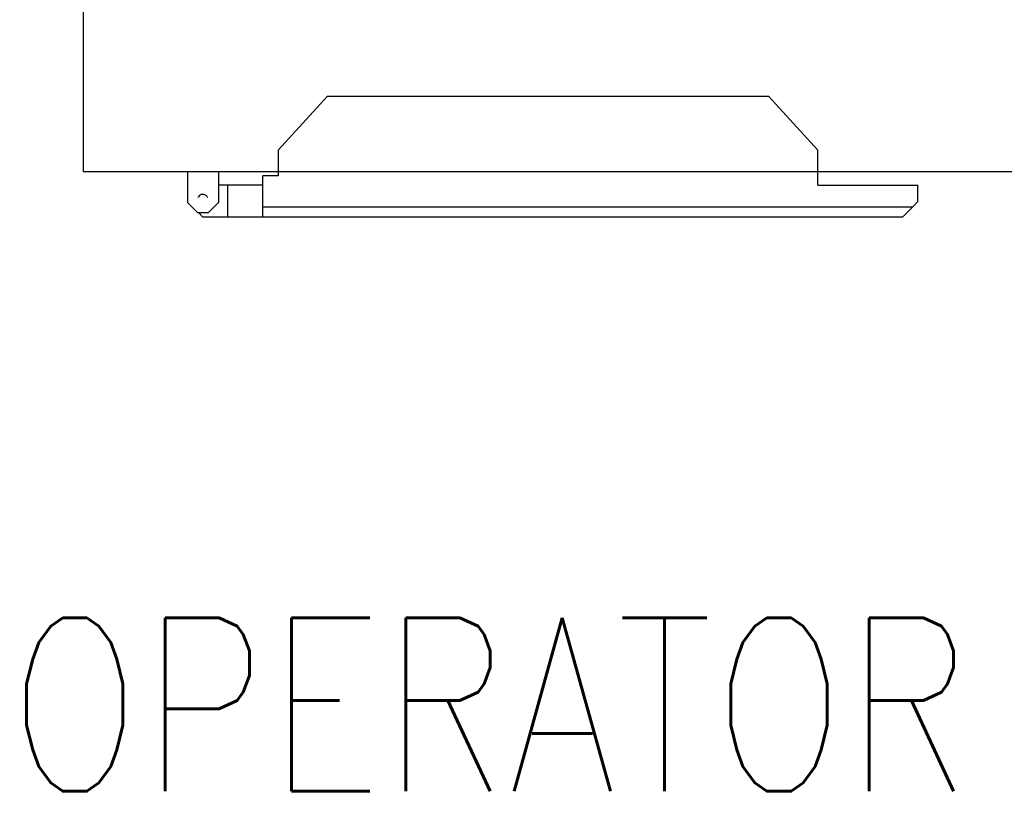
# Model space of a CAD drawing. Extents: x -1765 to 4890, y -3431 to 1272.
# Tile 8 of 111: x -1276 to -1037, y -1426 to -1239. Entities that reach past the tile are written whole.
import ezdxf

# ---------------------------------------------------------------- set-up
doc = ezdxf.new("R2010")
doc.units = 0
doc.layers.get('0').update_dxf_attribs({"linetype": 'CONTINUOUS'})
doc.layers.add('1', color=7, linetype='CONTINUOUS')
doc.styles.add('CONVERTER_1', font='txt.shx', dxfattribs={"width": 0.81})

# ---------------------------------------------------------------- blocks, each defined once
blk = doc.blocks.new('CTH', base_point=(-1401.58, -1249.78))
at = {"color": 4, "linetype": 'CONTINUOUS'}
for p, q in [((-1260.44, -1212.53), (-1260.44, -1275.65)), ((-1201.34, -1257.41), (-1213.21, -1270.41)), ((-1094.37, -1257.41), (-1201.34, -1257.41)), ((-1082.5, -1270.41), (-1094.37, -1257.41)), ((-1213.21, -1270.41), (-1213.21, -1275.65)), ((-1082.5, -1275.65), (-1082.5, -1270.41)), ((-1260.44, -1275.65), (-1213.21, -1275.65)), ((-1235.2, -1275.65), (-1235.2, -1283.15)), ((-1227.7, -1275.65), (-1227.7, -1283.15)), ((-1213.21, -1275.65), (-1082.5, -1275.65)), ((-1213.21, -1275.65), (-1213.21, -1276.65)), ((-1082.5, -1275.65), (-999.28, -1275.65)), ((-1082.5, -1278.9), (-1082.5, -1275.65)), ((-1216.95, -1284.15), (-1216.95, -1276.65)), ((-1213.21, -1276.65), (-1216.95, -1276.65)), ((-1225.45, -1278.9), (-1227.7, -1278.9)), ((-1216.95, -1278.9), (-1225.45, -1278.9)), ((-1225.45, -1286.65), (-1225.45, -1278.9)), ((-1082.5, -1278.9), (-1058.26, -1278.9)), ((-1058.26, -1282.9), (-1058.26, -1278.9)), ((-1235.2, -1283.15), (-1232.7, -1285.65)), ((-1232.59, -1281.91), (-1232.52, -1281.75)), ((-1230.48, -1281.61), (-1230.31, -1281.9)), ((-1230.2, -1285.65), (-1227.7, -1283.15)), ((-1059.51, -1284.15), (-1058.26, -1282.9)), ((-1216.95, -1284.15), (-1059.51, -1284.15)), ((-1216.95, -1286.65), (-1216.95, -1284.15)), ((-1059.51, -1284.15), (-1062.01, -1286.65)), ((-1230.2, -1285.65), (-1232.7, -1285.65)), ((-1232.45, -1285.65), (-1231.45, -1286.65)), ((-1225.45, -1286.65), (-1231.45, -1286.65)), ((-1216.95, -1286.65), (-1225.45, -1286.65)), ((-1062.01, -1286.65), (-1216.95, -1286.65))]:
    blk.add_line(p, q, dxfattribs=at)
blk.add_arc((-1231.45, -1282.4), 1.25, 39.13, 148.6951, dxfattribs=at)
at = {"layer": '1', "color": 7, "style": 'CONVERTER_1', "width": 0.81}
blk.add_text('OPERATOR SIDE', height=42, dxfattribs=at).set_placement((-1278.52, -1425.75))

msp = doc.modelspace()

# ---------------------------------------------------------------- block references
msp.add_blockref('CTH', (-1401.58, -1249.78))

doc.saveas('drawing.dxf')
